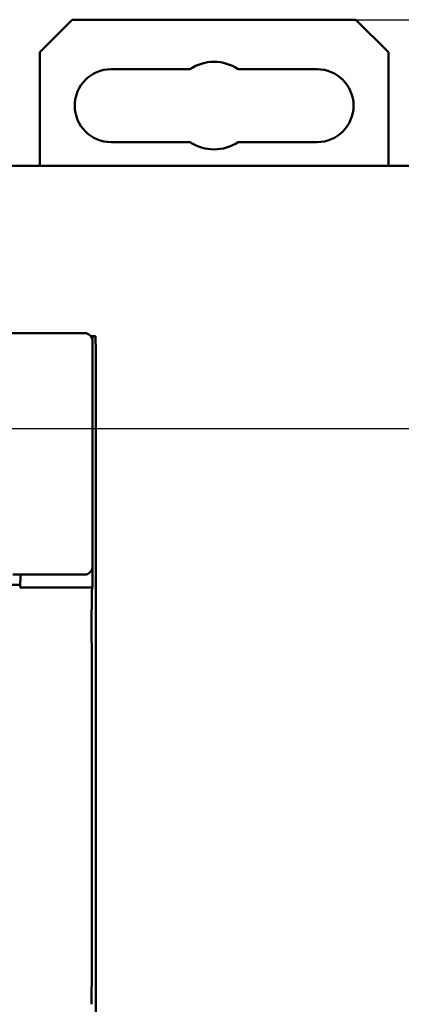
# Model space of a CAD drawing. Header units: millimetres. Extents: x 0 to 420, y 0 to 297.
# Tile 9 of 19: x 102 to 126, y 71 to 132. Entities that reach past the tile are written whole.
import ezdxf

# ---------------------------------------------------------------- set-up
doc = ezdxf.new("R2010")
doc.units = ezdxf.units.MM
doc.layers.add('Arêtes visibles(celduc)', color=7, linetype='Continuous', lineweight=50)
doc.layers.add('Cotes(celduc)', color=7, linetype='Continuous', lineweight=25)
doc.styles.add('Courant-CELDUC', font='arial.ttf')
doc.dimstyles.new('Celduc', dxfattribs={"dimtxt": 3.5, "dimasz": 2.5, "dimexe": 3.175, "dimexo": 0, "dimgap": 0.762, "dimtad": 1, "dimrnd": 1e-08, "dimtxsty": 'Courant-CELDUC', "dimcen": 0.09, "dimdle": 10, "dimclrd": 7, "dimclre": 7, "dimclrt": 7, "dimazin": 2, "dimtfac": 0.714286, "dimtdec": 3, "dimtmove": 0, "dimatfit": 3, "dimfxl": 1, "dimtolj": 1, "dimlwd": 25, "dimlwe": 25, "dimarcsym": 0})

# ---------------------------------------------------------------- blocks, each defined once
blk = doc.blocks.new('*D4')
at = {"layer": 'Cotes(celduc)', "color": 7, "linetype": 'Continuous', "lineweight": 25, "transparency": 16777216}
for p, q in [((123.148, 131.705), (161.596, 131.705)), ((158.421, 129.205), (158.421, 36.186)), ((93.448, 33.686), (161.596, 33.686))]:
    blk.add_line(p, q, dxfattribs=at)
at = {"layer": 'Cotes(celduc)', "color": 7, "linetype": 'Continuous', "transparency": 16777216}
for points in [[(158.004, 129.205), (158.838, 129.205), (158.421, 131.705)], [(158.004, 36.186), (158.838, 36.186), (158.421, 33.686)]]:
    blk.add_solid(points, dxfattribs=at)
at = {"layer": 'Defpoints', "color": 0, "linetype": 'Continuous', "transparency": 16777216}
for p in [(123.148, 131.705), (93.448, 33.686), (158.421, 33.686)]:
    blk.add_point(p, dxfattribs=at)
at = {"layer": 'Cotes(celduc)', "color": 7, "linetype": 'Continuous', "lineweight": 25, "transparency": 16777216, "insert": (154.085, 80.185), "char_height": 3.5, "attachment_point": 1, "rotation": 90, "style": 'Courant-CELDUC'}
blk.add_mtext('\\A1;98', dxfattribs=at)
blk = doc.blocks.new('*D5')
at = {"layer": 'Cotes(celduc)', "color": 7, "linetype": 'Continuous', "lineweight": 25, "transparency": 16777216}
for p, q in [((84.698, 106.495), (148.687, 106.495)), ((145.512, 103.995), (145.512, 61.395)), ((84.698, 58.895), (148.687, 58.895))]:
    blk.add_line(p, q, dxfattribs=at)
at = {"layer": 'Cotes(celduc)', "color": 7, "linetype": 'Continuous', "transparency": 16777216}
for points in [[(145.095, 103.995), (145.928, 103.995), (145.512, 106.495)], [(145.095, 61.395), (145.928, 61.395), (145.512, 58.895)]]:
    blk.add_solid(points, dxfattribs=at)
at = {"layer": 'Defpoints', "color": 0, "linetype": 'Continuous', "transparency": 16777216}
for p in [(84.698, 106.495), (84.698, 58.895), (145.512, 58.895)]:
    blk.add_point(p, dxfattribs=at)
at = {"layer": 'Cotes(celduc)', "color": 7, "linetype": 'Continuous', "lineweight": 25, "transparency": 16777216, "insert": (140.543, 78.081), "char_height": 3.5, "attachment_point": 1, "rotation": 90, "style": 'Courant-CELDUC'}
blk.add_mtext('\\A1;47,6', dxfattribs=at)

msp = doc.modelspace()

# ---------------------------------------------------------------- linework, layer by layer
at = {"layer": 'Arêtes visibles(celduc)'}
for p, q in [((103.648, 129.705), (105.648, 131.705)), ((105.648, 131.705), (123.148, 131.705)), ((123.148, 131.705), (125.148, 129.705)), ((103.648, 122.695), (103.648, 129.705)), ((125.148, 129.705), (125.148, 122.695)), ((108.048, 128.655), (112.905, 128.655)), ((115.89, 128.655), (120.748, 128.655)), ((112.905, 124.155), (108.048, 124.155)), ((120.748, 124.155), (115.89, 124.155)), ((126.744, 122.695), (42.651, 122.695)), ((106.354, 112.382), (63.041, 112.382)), ((106.398, 112.382), (106.354, 112.382)), ((106.893, 112.188), (106.794, 112.188)), ((106.893, 112.188), (106.893, 111.952)), ((107.08, 112.188), (106.893, 112.188)), ((106.898, 97.985), (106.898, 111.883)), ((107.08, 112.188), (107.098, 111.188)), ((107.098, 111.188), (107.098, 104.288)), ((107.098, 104.288), (107.098, 61.088)), ((106.888, 97.89), (106.888, 96.688)), ((106.398, 97.485), (101.983, 97.485)), ((102.446, 97.485), (102.432, 96.688)), ((102.435, 96.866), (100.473, 96.866)), ((106.888, 96.688), (102.432, 96.688)), ((106.888, 96.688), (106.876, 96.676))]:
    msp.add_line(p, q, dxfattribs=at)
for centre, radius, start, end in [((114.398, 126.405), 2.7, 56.44269, 123.55731), ((108.048, 126.405), 2.25, 90, 270), ((120.748, 126.405), 2.25, 270, 90), ((114.398, 126.405), 2.7, 236.44269, 303.55731)]:
    msp.add_arc(centre, radius, start, end, dxfattribs=at)
for centre, major_axis, ratio, start_param, end_param in [((106.397, 111.882), (0.425, 0.263), 0.99966, 5.729794, 7.300285), ((106.397, 97.985), (0.425, -0.263), 0.99966, 5.266085, 6.836577), ((106.877, 94.676), (0, 2), 0.017455, 0.017453, 1.71752), ((105.461, 82.688), (0, -80), 0.017455, 1.424072, 1.71752)]:
    msp.add_ellipse(centre, major_axis=major_axis, ratio=ratio, start_param=start_param, end_param=end_param, dxfattribs=at)

# ---------------------------------------------------------------- dimensions: what is measured, and where the dimension line sits
at = {"layer": 'Cotes(celduc)', "color": 7, "linetype": 'Continuous', "lineweight": 25}
for base, p1, p2, angle, override, picture, middle in [((158.421, 33.686), (123.148, 131.705), (93.448, 33.686), 270, {"dimgap": 0.762, "dimdec": 1, "dimtol": 0, "dimlim": 0, "dimtp": 0, "dimtm": 0, "dimtdec": 3, "dimtofl": 0, "dimatfit": 1}, '*D4', (158.421, 82.695)), ((145.512, 58.895), (84.698, 106.495), (84.698, 58.895), 90, {"dimgap": 0.762, "dimdec": 2, "dimtol": 0, "dimlim": 0, "dimtp": 0, "dimtm": 0, "dimtdec": 3, "dimtofl": 0, "dimatfit": 1}, '*D5', (145.512, 82.695))]:
    dim = msp.add_linear_dim(base=base, p1=p1, p2=p2, angle=angle, dimstyle='Celduc', override=override, dxfattribs=at)
    dim.commit()
    dim.dimension.update_dxf_attribs({"geometry": picture, "text_midpoint": middle, "dimtype": 160})

doc.saveas('drawing.dxf')
